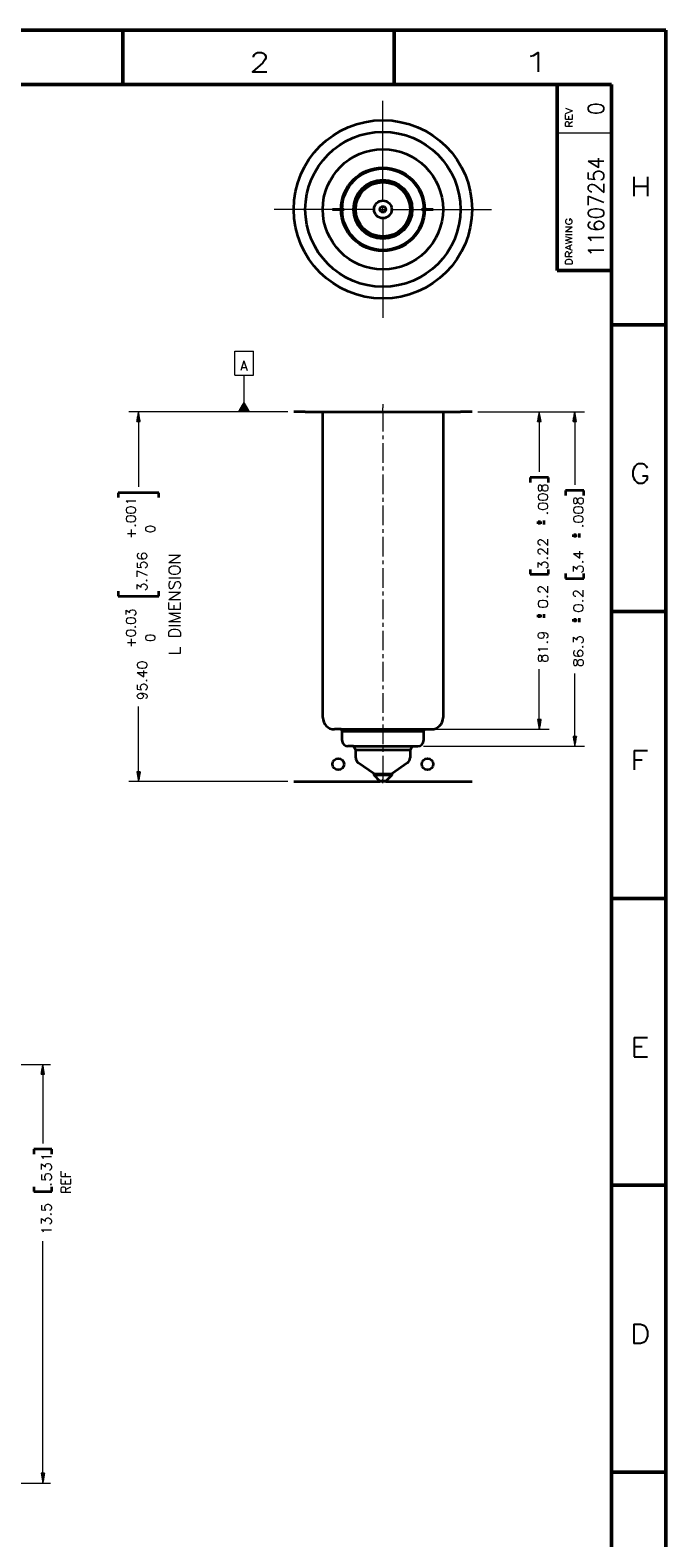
# Model space of a CAD drawing. Header units: millimetres. Extents: x 0 to 841, y 0 to 594.
# Tile 8 of 8: x 677 to 841, y 205 to 594. Entities that reach past the tile are written whole.
import ezdxf

# ---------------------------------------------------------------- set-up
doc = ezdxf.new("R2010")
doc.units = ezdxf.units.MM
doc.layers.add('1', color=7, linetype='Continuous')
doc.styles.add('pwfont', font='simplex.shx')

msp = doc.modelspace()

# ---------------------------------------------------------------- linework, layer by layer
at = {"layer": '1', "color": 7, "linetype": 'Continuous', "lineweight": 50}
for p, q in [((0, 594), (841, 594)), ((701, 580), (701, 594)), ((771, 580), (771, 594)), ((841, 0), (841, 594)), ((14, 580), (827, 580)), ((813, 580), (827, 580)), ((813, 580), (813, 532.02)), ((827, 14), (827, 580)), ((827, 580), (827, 532.02)), ((813, 532), (827, 532)), ((827, 518), (841, 518)), ((827, 444), (841, 444)), ((827, 370), (841, 370)), ((827, 296), (841, 296)), ((827, 222), (841, 222))]:
    msp.add_line(p, q, dxfattribs=at)
at = {"layer": '1', "color": 113, "linetype": 'Continuous', "lineweight": 13}
for p, q in [((768.05, 549.77), (768.05, 575.77)), ((813, 567.5), (827, 567.5)), ((768.05, 546.77), (768.05, 548.77)), ((766.05, 547.77), (740.05, 547.77)), ((767.05, 547.77), (769.05, 547.77)), ((768.05, 545.77), (768.05, 519.77)), ((770.05, 547.77), (796.05, 547.77)), ((729.9, 504.97), (729.9, 511.22)), ((729.9, 511.22), (734.65, 511.22)), ((734.65, 504.97), (734.65, 511.22)), ((729.9, 504.97), (734.65, 504.97)), ((732.27, 498.03), (732.27, 504.97)), ((732.22, 495.53), (732.22, 497.94)), ((732.27, 495.53), (732.27, 498.03)), ((732.27, 495.53), (732.27, 498.03)), ((732.32, 495.53), (732.32, 497.94)), ((730.85, 495.53), (730.85, 495.56)), ((730.85, 495.53), (730.85, 495.56)), ((730.9, 495.53), (730.9, 495.65)), ((730.95, 495.53), (730.95, 495.74)), ((731, 495.53), (731, 495.83)), ((731.05, 495.53), (731.05, 495.91)), ((731.1, 495.53), (731.1, 496)), ((731.15, 495.53), (731.15, 496.09)), ((731.2, 495.53), (731.2, 496.18)), ((731.25, 495.53), (731.25, 496.27)), ((731.31, 495.53), (731.31, 496.35)), ((731.36, 495.53), (731.36, 496.44)), ((731.41, 495.53), (731.41, 496.53)), ((731.46, 495.53), (731.46, 496.62)), ((731.51, 495.53), (731.51, 496.71)), ((731.56, 495.53), (731.56, 496.79)), ((731.61, 495.53), (731.61, 496.88)), ((731.66, 495.53), (731.66, 496.97)), ((731.71, 495.53), (731.71, 497.06)), ((731.76, 495.53), (731.76, 497.15)), ((731.81, 495.53), (731.81, 497.23)), ((731.86, 495.53), (731.86, 497.32)), ((731.91, 495.53), (731.91, 497.41)), ((731.97, 495.53), (731.97, 497.5)), ((732.02, 495.53), (732.02, 497.59)), ((732.07, 495.53), (732.07, 497.67)), ((732.12, 495.53), (732.12, 497.76)), ((732.17, 495.53), (732.17, 497.85)), ((743.55, 495.53), (732.27, 495.53)), ((732.37, 495.53), (732.37, 497.85)), ((732.42, 495.53), (732.42, 497.76)), ((732.47, 495.53), (732.47, 497.67)), ((732.52, 495.53), (732.52, 497.59)), ((732.58, 495.53), (732.58, 497.5)), ((732.63, 495.53), (732.63, 497.41)), ((732.68, 495.53), (732.68, 497.32)), ((732.73, 495.53), (732.73, 497.23)), ((732.78, 495.53), (732.78, 497.15)), ((732.83, 495.53), (732.83, 497.06)), ((732.88, 495.53), (732.88, 496.97)), ((732.93, 495.53), (732.93, 496.88)), ((732.98, 495.53), (732.98, 496.79)), ((733.03, 495.53), (733.03, 496.71)), ((733.08, 495.53), (733.08, 496.62)), ((733.13, 495.53), (733.13, 496.53)), ((733.18, 495.53), (733.18, 496.44)), ((733.24, 495.53), (733.24, 496.35)), ((733.29, 495.53), (733.29, 496.27)), ((733.34, 495.53), (733.34, 496.18)), ((733.39, 495.53), (733.39, 496.09)), ((733.44, 495.53), (733.44, 496)), ((733.49, 495.53), (733.49, 495.91)), ((733.54, 495.53), (733.54, 495.83)), ((733.59, 495.53), (733.59, 495.74)), ((733.64, 495.53), (733.64, 495.65)), ((733.69, 495.53), (733.69, 495.56)), ((733.69, 495.53), (733.69, 495.56)), ((792.55, 495.53), (810.88, 495.53)), ((792.55, 495.53), (820.01, 495.53)), ((808.38, 495.53), (807.94, 493.03)), ((808.15, 493.03), (808.15, 494.23)), ((808.2, 493.03), (808.2, 494.52)), ((808.26, 493.03), (808.26, 494.81)), ((808.31, 493.03), (808.31, 495.09)), ((808.36, 493.03), (808.36, 495.38)), ((808.38, 495.53), (808.38, 480.05)), ((808.82, 493.03), (808.38, 495.53)), ((808.41, 493.03), (808.41, 495.38)), ((808.46, 493.03), (808.46, 495.09)), ((808.51, 493.03), (808.51, 494.81)), ((808.56, 493.03), (808.56, 494.52)), ((808.61, 493.03), (808.61, 494.23)), ((817.51, 495.53), (817.07, 493.03)), ((817.28, 493.03), (817.28, 494.23)), ((817.33, 493.03), (817.33, 494.52)), ((817.38, 493.03), (817.38, 494.81)), ((817.43, 493.03), (817.43, 495.09)), ((817.48, 493.03), (817.48, 495.38)), ((817.51, 495.53), (817.51, 476.72)), ((817.95, 493.03), (817.51, 495.53)), ((817.53, 493.03), (817.53, 495.38)), ((817.58, 493.03), (817.58, 495.09)), ((817.63, 493.03), (817.63, 494.81)), ((817.69, 493.03), (817.69, 494.52)), ((817.74, 493.03), (817.74, 494.23)), ((807.94, 493.03), (808.82, 493.03)), ((807.95, 493.03), (807.95, 493.08)), ((807.95, 493.03), (807.95, 493.08)), ((808, 493.03), (808, 493.37)), ((808.05, 493.03), (808.05, 493.65)), ((808.1, 493.03), (808.1, 493.94)), ((808.66, 493.03), (808.66, 493.94)), ((808.71, 493.03), (808.71, 493.65)), ((808.76, 493.03), (808.76, 493.37)), ((808.81, 493.03), (808.81, 493.08)), ((808.81, 493.03), (808.81, 493.08)), ((817.07, 493.03), (817.95, 493.03)), ((817.08, 493.03), (817.08, 493.08)), ((817.08, 493.03), (817.08, 493.08)), ((817.13, 493.03), (817.13, 493.37)), ((817.18, 493.03), (817.18, 493.65)), ((817.23, 493.03), (817.23, 493.94)), ((817.79, 493.03), (817.79, 493.94)), ((817.84, 493.03), (817.84, 493.65)), ((817.89, 493.03), (817.89, 493.37)), ((817.94, 493.03), (817.94, 493.08)), ((817.94, 493.03), (817.94, 493.08)), ((808.38, 413.63), (808.38, 429.11)), ((817.51, 409.23), (817.51, 428.03)), ((758.76, 413.63), (810.88, 413.63)), ((808.82, 416.13), (807.94, 416.13)), ((807.94, 416.13), (808.38, 413.63)), ((807.95, 416.13), (807.95, 416.08)), ((807.95, 416.13), (807.95, 416.08)), ((808, 416.13), (808, 415.79)), ((808.05, 416.13), (808.05, 415.5)), ((808.1, 416.13), (808.1, 415.21)), ((808.15, 416.13), (808.15, 414.92)), ((808.2, 416.13), (808.2, 414.63)), ((808.26, 416.13), (808.26, 414.35)), ((808.31, 416.13), (808.31, 414.06)), ((808.36, 416.13), (808.36, 413.77)), ((808.38, 413.63), (808.82, 416.13)), ((808.41, 416.13), (808.41, 413.77)), ((808.46, 416.13), (808.46, 414.06)), ((808.51, 416.13), (808.51, 414.35)), ((808.56, 416.13), (808.56, 414.63)), ((808.61, 416.13), (808.61, 414.92)), ((808.66, 416.13), (808.66, 415.21)), ((808.71, 416.13), (808.71, 415.5)), ((808.76, 416.13), (808.76, 415.79)), ((808.81, 416.13), (808.81, 416.08)), ((808.81, 416.13), (808.81, 416.08)), ((778.55, 409.23), (820.01, 409.23)), ((817.95, 411.73), (817.07, 411.73)), ((817.07, 411.73), (817.51, 409.23)), ((817.08, 411.73), (817.08, 411.68)), ((817.08, 411.73), (817.08, 411.68)), ((817.13, 411.73), (817.13, 411.39)), ((817.18, 411.73), (817.18, 411.1)), ((817.23, 411.73), (817.23, 410.81)), ((817.28, 411.73), (817.28, 410.52)), ((817.33, 411.73), (817.33, 410.23)), ((817.38, 411.73), (817.38, 409.95)), ((817.43, 411.73), (817.43, 409.66)), ((817.48, 411.73), (817.48, 409.37)), ((817.51, 409.23), (817.95, 411.73)), ((817.53, 411.73), (817.53, 409.37)), ((817.58, 411.73), (817.58, 409.66)), ((817.63, 411.73), (817.63, 409.95)), ((817.69, 411.73), (817.69, 410.23)), ((817.74, 411.73), (817.74, 410.52)), ((817.79, 411.73), (817.79, 410.81)), ((817.84, 411.73), (817.84, 411.1)), ((817.89, 411.73), (817.89, 411.39)), ((817.94, 411.73), (817.94, 411.68)), ((817.94, 411.73), (817.94, 411.68))]:
    msp.add_line(p, q, dxfattribs=at)
at = {"layer": '1', "color": 110, "linetype": 'Continuous', "lineweight": 13}
for p, q in [((743.55, 495.53), (702.55, 495.53)), ((705.05, 495.53), (704.61, 493.03)), ((704.82, 493.03), (704.82, 494.23)), ((704.87, 493.03), (704.87, 494.52)), ((704.92, 493.03), (704.92, 494.81)), ((704.97, 493.03), (704.97, 495.09)), ((705.03, 493.03), (705.03, 495.38)), ((705.49, 493.03), (705.05, 495.53)), ((705.05, 495.53), (705.05, 476.17)), ((705.08, 493.03), (705.08, 495.38)), ((705.13, 493.03), (705.13, 495.09)), ((705.18, 493.03), (705.18, 494.81)), ((705.23, 493.03), (705.23, 494.52)), ((705.28, 493.03), (705.28, 494.23)), ((704.61, 493.03), (705.49, 493.03)), ((704.62, 493.03), (704.62, 493.08)), ((704.62, 493.03), (704.62, 493.08)), ((704.67, 493.03), (704.67, 493.37)), ((704.72, 493.03), (704.72, 493.65)), ((704.77, 493.03), (704.77, 493.94)), ((705.33, 493.03), (705.33, 493.94)), ((705.38, 493.03), (705.38, 493.65)), ((705.43, 493.03), (705.43, 493.37)), ((705.48, 493.03), (705.48, 493.08)), ((705.48, 493.03), (705.48, 493.08)), ((705.05, 400.13), (705.05, 419.48)), ((705.49, 402.63), (704.61, 402.63)), ((704.61, 402.63), (705.05, 400.13)), ((704.62, 402.63), (704.62, 402.58)), ((704.62, 402.63), (704.62, 402.58)), ((704.67, 402.63), (704.67, 402.29)), ((704.72, 402.63), (704.72, 402)), ((704.77, 402.63), (704.77, 401.71)), ((704.82, 402.63), (704.82, 401.42)), ((704.87, 402.63), (704.87, 401.13)), ((704.92, 402.63), (704.92, 400.85)), ((704.97, 402.63), (704.97, 400.56)), ((705.03, 402.63), (705.03, 400.27)), ((705.05, 400.13), (705.49, 402.63)), ((705.08, 402.63), (705.08, 400.27)), ((705.13, 402.63), (705.13, 400.56)), ((705.18, 402.63), (705.18, 400.85)), ((705.23, 402.63), (705.23, 401.13)), ((705.28, 402.63), (705.28, 401.42)), ((705.33, 402.63), (705.33, 401.71)), ((705.38, 402.63), (705.38, 402)), ((705.43, 402.63), (705.43, 402.29)), ((705.48, 402.63), (705.48, 402.58)), ((705.48, 402.63), (705.48, 402.58)), ((743.55, 400.13), (702.55, 400.13)), ((575.05, 327.17), (682.38, 327.17)), ((680.38, 327.17), (679.94, 324.67)), ((680.35, 324.67), (680.35, 327.03)), ((680.38, 327.17), (680.38, 306.79)), ((680.82, 324.67), (680.38, 327.17)), ((680.4, 324.67), (680.4, 327.03)), ((679.94, 324.67), (680.82, 324.67)), ((679.95, 324.67), (679.95, 324.72)), ((679.95, 324.67), (679.95, 324.72)), ((680, 324.67), (680, 325.01)), ((680.05, 324.67), (680.05, 325.3)), ((680.1, 324.67), (680.1, 325.59)), ((680.15, 324.67), (680.15, 325.88)), ((680.2, 324.67), (680.2, 326.16)), ((680.25, 324.67), (680.25, 326.45)), ((680.3, 324.67), (680.3, 326.74)), ((680.46, 324.67), (680.46, 326.74)), ((680.51, 324.67), (680.51, 326.45)), ((680.56, 324.67), (680.56, 326.16)), ((680.61, 324.67), (680.61, 325.88)), ((680.66, 324.67), (680.66, 325.59)), ((680.71, 324.67), (680.71, 325.3)), ((680.76, 324.67), (680.76, 325.01)), ((680.81, 324.67), (680.81, 324.72)), ((680.81, 324.67), (680.81, 324.72)), ((680.38, 219.17), (680.38, 281.6)), ((602.47, 219.17), (682.38, 219.17)), ((680.82, 221.67), (679.94, 221.67)), ((679.94, 221.67), (680.38, 219.17)), ((679.95, 221.67), (679.95, 221.62)), ((679.95, 221.67), (679.95, 221.62)), ((680, 221.67), (680, 221.33)), ((680.05, 221.67), (680.05, 221.05)), ((680.1, 221.67), (680.1, 220.76)), ((680.15, 221.67), (680.15, 220.47)), ((680.2, 221.67), (680.2, 220.18)), ((680.25, 221.67), (680.25, 219.89)), ((680.3, 221.67), (680.3, 219.6)), ((680.35, 221.67), (680.35, 219.32)), ((680.38, 219.17), (680.82, 221.67)), ((680.4, 221.67), (680.4, 219.32)), ((680.46, 221.67), (680.46, 219.6)), ((680.51, 221.67), (680.51, 219.89)), ((680.56, 221.67), (680.56, 220.18)), ((680.61, 221.67), (680.61, 220.47)), ((680.66, 221.67), (680.66, 220.76)), ((680.71, 221.67), (680.71, 221.05)), ((680.76, 221.67), (680.76, 221.33)), ((680.81, 221.67), (680.81, 221.62)), ((680.81, 221.67), (680.81, 221.62))]:
    msp.add_line(p, q, dxfattribs=at)
at = {"layer": '1', "color": 3, "linetype": 'Continuous', "lineweight": 35}
for p, q in [((748.05, 495.53), (745.05, 495.53)), ((748.05, 495.53), (748.05, 495.53)), ((748.05, 495.53), (752.55, 495.53)), ((752.55, 416.63), (752.55, 495.53)), ((783.55, 495.53), (788.05, 495.53)), ((783.55, 495.53), (783.55, 416.63)), ((791.05, 495.53), (788.05, 495.53)), ((788.05, 495.53), (788.05, 495.53)), ((757.26, 413.63), (755.55, 413.63)), ((757.55, 413.13), (757.26, 413.63)), ((757.55, 410.73), (757.55, 413.13)), ((778.84, 413.63), (778.55, 413.13)), ((778.55, 413.13), (778.55, 410.73)), ((778.84, 413.63), (780.55, 413.63)), ((760.47, 409.23), (759.05, 409.23)), ((761.05, 408.23), (760.47, 409.23)), ((775.63, 409.23), (775.06, 408.23)), ((775.63, 409.23), (777.05, 409.23)), ((761.05, 406.24), (761.05, 408.23)), ((765.78, 402.15), (761.69, 405.01)), ((774.42, 405.01), (770.33, 402.15)), ((775.06, 408.23), (775.06, 406.24)), ((765.78, 401.75), (765.78, 402.15)), ((767.3, 400.23), (765.78, 401.75)), ((770.33, 401.75), (768.8, 400.23)), ((770.33, 402.15), (770.33, 401.75)), ((745.05, 400.13), (767.3, 400.13)), ((767.3, 400.13), (767.3, 400.23)), ((768.8, 400.23), (768.8, 400.13)), ((768.8, 400.13), (791.05, 400.13))]:
    msp.add_line(p, q, dxfattribs=at)
at = {"layer": '1', "color": 12, "linetype": 'Continuous', "lineweight": 13}
for p, q in [((768.05, 497.53), (768.05, 496.53)), ((768.05, 495.53), (768.05, 496.53)), ((768.05, 495.53), (768.05, 490.46)), ((768.05, 489.46), (768.05, 488.46)), ((768.05, 487.46), (768.05, 482.4)), ((768.05, 481.4), (768.05, 480.4)), ((768.05, 479.4), (768.05, 474.33)), ((768.05, 473.33), (768.05, 472.33)), ((768.05, 471.33), (768.05, 466.27)), ((768.05, 465.27), (768.05, 464.27)), ((768.05, 463.27), (768.05, 458.2)), ((768.05, 457.2), (768.05, 456.2)), ((768.05, 455.2), (768.05, 450.14)), ((768.05, 449.14), (768.05, 448.14)), ((768.05, 447.14), (768.05, 442.07)), ((768.05, 441.07), (768.05, 440.07)), ((768.05, 439.07), (768.05, 434.01)), ((768.05, 433.01), (768.05, 432.01)), ((768.05, 431.01), (768.05, 425.95)), ((768.05, 424.95), (768.05, 423.95)), ((768.05, 422.95), (768.05, 417.88)), ((768.05, 416.88), (768.05, 415.88)), ((768.05, 414.88), (768.05, 409.82)), ((768.05, 408.82), (768.05, 407.82)), ((768.05, 406.82), (768.05, 401.75)), ((768.05, 401.75), (768.05, 400.75)), ((768.05, 399.75), (768.05, 400.75))]:
    msp.add_line(p, q, dxfattribs=at)
at = {"layer": '1', "color": 113, "linetype": 'Continuous', "lineweight": 35}
for p, q in [((810.73, 478.55), (806.04, 478.55)), ((806.04, 478.55), (806.04, 477.3)), ((810.73, 477.3), (810.73, 478.55)), ((819.85, 475.22), (815.16, 475.22)), ((815.16, 475.22), (815.16, 473.97)), ((819.85, 473.97), (819.85, 475.22)), ((807.76, 466.96), (809.01, 466.96)), ((808.38, 467.46), (808.38, 466.46)), ((809.63, 466.46), (809.63, 467.46)), ((816.88, 463.63), (818.13, 463.63)), ((817.51, 464.13), (817.51, 463.13)), ((818.76, 463.13), (818.76, 464.13)), ((806.04, 454.86), (806.04, 453.61)), ((806.04, 453.61), (810.73, 453.61)), ((810.73, 453.61), (810.73, 454.86)), ((815.16, 453.78), (815.16, 452.53)), ((815.16, 452.53), (819.85, 452.53)), ((819.85, 452.53), (819.85, 453.78)), ((807.76, 442.87), (809.01, 442.87)), ((808.38, 443.37), (808.38, 442.37)), ((809.63, 442.37), (809.63, 443.37)), ((816.88, 441.8), (818.13, 441.8)), ((817.51, 442.3), (817.51, 441.3)), ((818.76, 441.3), (818.76, 442.3))]:
    msp.add_line(p, q, dxfattribs=at)
at = {"layer": '1', "color": 110, "linetype": 'Continuous', "lineweight": 35}
for p, q in [((710.3, 474.67), (699.8, 474.67)), ((699.8, 474.67), (699.8, 473.42)), ((710.3, 473.42), (710.3, 474.67)), ((699.8, 449.23), (699.8, 447.98)), ((699.8, 447.98), (710.3, 447.98)), ((710.3, 447.98), (710.3, 449.23)), ((682.72, 305.29), (678.04, 305.29)), ((678.04, 305.29), (678.04, 304.04)), ((682.72, 304.04), (682.72, 305.29)), ((678.04, 295.6), (678.04, 294.35)), ((678.04, 294.35), (682.72, 294.35)), ((682.72, 294.35), (682.72, 295.6))]:
    msp.add_line(p, q, dxfattribs=at)
at = {"layer": '1', "color": 3, "linetype": 'Continuous', "lineweight": 35}
for radius in [23, 20, 15.5, 10.79, 10.5, 7.58, 7.01, 2.28, 0.75]:
    msp.add_circle((768.05, 547.77), radius, dxfattribs=at)
at = {"layer": '1', "color": 4, "linetype": 'Continuous', "lineweight": 35}
for centre in [(756.55, 404.63), (779.55, 404.63)]:
    msp.add_circle(centre, 1.5, dxfattribs=at)
at = {"layer": '1', "color": 3, "linetype": 'Continuous', "lineweight": 35}
for centre, radius, start, end in [((755.55, 416.63), 3, 180, 270), ((780.55, 416.63), 3, 270, 0), ((759.05, 410.73), 1.5, 180, 270), ((777.05, 410.73), 1.5, 270, 0), ((762.55, 406.24), 1.5, 180, 235), ((773.56, 406.24), 1.5, 305, 0)]:
    msp.add_arc(centre, radius, start, end, dxfattribs=at)
at = {"layer": '1', "color": 4, "linetype": 'Continuous', "lineweight": 35}
for points, knots in [([(755.05, 547.77), (755.44, 547.77), (756.41, 547.77), (757.45, 547.77), (758.02, 547.77), (757.45, 547.77), (756.41, 547.77), (755.88, 547.77), (755.15, 547.77), (755.05, 547.77)], [0, 0, 0.065811, 0.228888, 0.404097, 0.5, 0.595903, 0.771112, 0.860246, 0.982974, 1, 1]), ([(781.05, 547.77), (780.66, 547.77), (779.69, 547.77), (778.65, 547.77), (778.08, 547.77), (778.65, 547.77), (779.69, 547.77), (780.66, 547.77), (781.05, 547.77)], [0, 0, 0.06581, 0.228881, 0.4041, 0.5, 0.5959, 0.771119, 0.93419, 1, 1])]:
    msp.add_open_spline(points, degree=1, knots=knots, dxfattribs=at)
at = {"layer": '1', "color": 3, "linetype": 'Continuous', "lineweight": 35}
for points, knots in [([(748.05, 495.53), (748.46, 495.53), (749.67, 495.53), (751.64, 495.53), (752.88, 495.53), (755.81, 495.53), (759.24, 495.53), (763.04, 495.53), (767.04, 495.53), (771.08, 495.53), (775, 495.53), (776.86, 495.53), (780.29, 495.53), (783.23, 495.53), (784.47, 495.53), (786.43, 495.53), (787.13, 495.53), (787.95, 495.53), (788.05, 495.53)], [0, 0, 0.010236, 0.040523, 0.089619, 0.120621, 0.193948, 0.279803, 0.374674, 0.474677, 0.575714, 0.673653, 0.720197, 0.806052, 0.879379, 0.910381, 0.95948, 0.97707, 0.997435, 1, 1]), ([(752.55, 495.53), (752.97, 495.53), (754.2, 495.53), (756.18, 495.53), (758.79, 495.53), (760.3, 495.53), (763.61, 495.53), (767.15, 495.53), (770.74, 495.53), (774.19, 495.53), (777.31, 495.53), (779.92, 495.53), (781, 495.53), (782.62, 495.53), (783.45, 495.53), (783.55, 495.53)], [0, 0, 0.013477, 0.053183, 0.116977, 0.201419, 0.249999, 0.356598, 0.470926, 0.586823, 0.698039, 0.798578, 0.883021, 0.917744, 0.969845, 0.996618, 1, 1]), ([(757.26, 413.63), (757.37, 413.63), (758.24, 413.63), (759.9, 413.63), (762.22, 413.63), (765.01, 413.63), (766.52, 413.63), (769.59, 413.63), (772.53, 413.63), (775.12, 413.63), (777.13, 413.63), (777.86, 413.63), (778.73, 413.63), (778.84, 413.63)], [0, 0, 0.005089, 0.045182, 0.122123, 0.229677, 0.359134, 0.42884, 0.571157, 0.707706, 0.82743, 0.920626, 0.954814, 0.994911, 1, 1]), ([(757.55, 413.13), (757.98, 413.13), (758.5, 413.13), (760.12, 413.13), (761.17, 413.13), (763.69, 413.13), (766.56, 413.13), (769.54, 413.13), (772.41, 413.13), (774.93, 413.13), (776.88, 413.13), (778.13, 413.13), (778.55, 413.13)], [0, 0, 0.020253, 0.045184, 0.122126, 0.17257, 0.292294, 0.428842, 0.571158, 0.70771, 0.82743, 0.920629, 0.979747, 1, 1]), ([(760.47, 409.23), (760.57, 409.23), (761.38, 409.23), (762.92, 409.23), (765, 409.23), (767.42, 409.23), (769.91, 409.23), (772.2, 409.23), (773.19, 409.23), (774.72, 409.23), (775.53, 409.23), (775.63, 409.23)], [0, 0, 0.006815, 0.060259, 0.161355, 0.299151, 0.458707, 0.622739, 0.773473, 0.838639, 0.939736, 0.993179, 1, 1]), ([(775.06, 408.23), (774.63, 408.23), (773.42, 408.23), (771.55, 408.23), (769.27, 408.23), (766.83, 408.23), (764.55, 408.23), (762.68, 408.23), (761.98, 408.23), (761.15, 408.23), (761.05, 408.23)], [0, 0, 0.030152, 0.116977, 0.25, 0.413175, 0.586825, 0.75, 0.883023, 0.93301, 0.992405, 1, 1]), ([(765.78, 402.15), (766.21, 402.15), (767.35, 402.15), (768.75, 402.15), (769.39, 402.15), (770.21, 402.15), (770.33, 402.15)], [0, 0, 0.095493, 0.345502, 0.654516, 0.793894, 0.975522, 1, 1]), ([(770.33, 401.75), (769.89, 401.75), (768.75, 401.75), (767.35, 401.75), (766.71, 401.75), (765.89, 401.75), (765.78, 401.75)], [0, 0, 0.095493, 0.345484, 0.654498, 0.793894, 0.975522, 1, 1]), ([(768.8, 400.23), (768.7, 400.23), (768.05, 400.23), (767.4, 400.23), (767.3, 400.23)], [0, 0, 0.066972, 0.5, 0.932973, 1, 1]), ([(768.8, 400.13), (768.7, 400.13), (768.05, 400.13), (767.4, 400.13), (767.3, 400.13)], [0, 0, 0.066972, 0.5, 0.932973, 1, 1])]:
    msp.add_open_spline(points, degree=1, knots=knots, dxfattribs=at)

# ---------------------------------------------------------------- texts
at = {"layer": '1', "color": 3, "linetype": 'Continuous', "lineweight": 13, "char_height": 5, "attachment_point": 7, "line_spacing_factor": 0.903614, "style": 'pwfont'}
for s, insert in [('\\W1.2353;2', (733.62, 583.21)), ('\\W1.9091;1', (803.62, 583.21)), ('\\W1.1667;H', (831.74, 551.15)), ('\\W1.1667;G', (831.74, 477.15)), ('\\W1.2353;F', (831.74, 403.15)), ('\\W1.2353;E', (831.74, 329.15)), ('\\W1.1667;D', (831.74, 255.15))]:
    msp.add_mtext(s, dxfattribs=dict(at, insert=insert))
at = {"layer": '1', "color": 113, "linetype": 'Continuous', "lineweight": 13, "attachment_point": 7, "rotation": 90, "line_spacing_factor": 0.903614, "style": 'pwfont'}
for s, insert, char_height in [('\\W1.1743;REV', (816.9, 568.87), 1.75), ('\\W1.2081;DRAWING', (816.88, 533.32), 1.75), ('\\W1.0970;.008', (810.57, 468.82), 2.5), ('\\W1.0970;.008', (819.7, 465.5), 2.5), ('\\W1.0970;3.22', (810.57, 454.81), 2.5), ('\\W1.1348;3.4', (819.7, 453.75), 2.5), ('\\W1.1589;0.2', (810.57, 444.74), 2.5), ('\\W1.1589;0.2', (819.7, 443.66), 2.5), ('\\W1.1136;81.9', (810.57, 430.72), 2.5), ('\\W1.0970;86.3', (819.7, 429.65), 2.5)]:
    msp.add_mtext(s, dxfattribs=dict(at, insert=insert, char_height=char_height))
at = {"layer": '1', "color": 30, "linetype": 'Continuous', "lineweight": 13, "char_height": 4, "attachment_point": 7, "rotation": 90, "line_spacing_factor": 0.903614, "style": 'pwfont'}
for s, insert in [('\\W0.9844;0', (825, 572.06)), ('\\W0.9428;11607254', (825.01, 535.47))]:
    msp.add_mtext(s, dxfattribs=dict(at, insert=insert))
at = {"layer": '1', "color": 113, "linetype": 'Continuous', "lineweight": 13, "insert": (731.28, 506.15), "char_height": 2.5, "attachment_point": 7, "line_spacing_factor": 0.903614, "style": 'pwfont'}
msp.add_mtext('\\W0.9844;A', dxfattribs=at)
at = {"layer": '1', "color": 110, "linetype": 'Continuous', "lineweight": 13, "char_height": 2.5, "attachment_point": 7, "rotation": 90, "line_spacing_factor": 0.903614, "style": 'pwfont'}
for s, insert in [('\\W1.0598;+.001', (704.34, 462.7)), ('\\W0.9326; 0', (709.34, 462.7)), ('\\W1.0598;3.756', (707.24, 449.2)), ('\\W0.9914;+0.03', (704.34, 434.61)), ('\\W0.9326; 0', (709.34, 434.61)), ('\\W1.0598;95.40', (707.24, 421.11)), ('\\W1.2049;.531', (682.57, 295.56)), ('\\W0.9556;REF', (687.57, 293.77)), ('\\W1.0970;13.5', (682.57, 283.22))]:
    msp.add_mtext(s, dxfattribs=dict(at, insert=insert))
at = {"layer": '1', "color": 101, "linetype": 'Continuous', "lineweight": 13, "insert": (715.83, 432.72), "char_height": 3, "attachment_point": 7, "rotation": 90, "line_spacing_factor": 0.903614, "style": 'pwfont'}
msp.add_mtext('\\W1.0287;L DIMENSION', dxfattribs=at)

doc.saveas('drawing.dxf')
